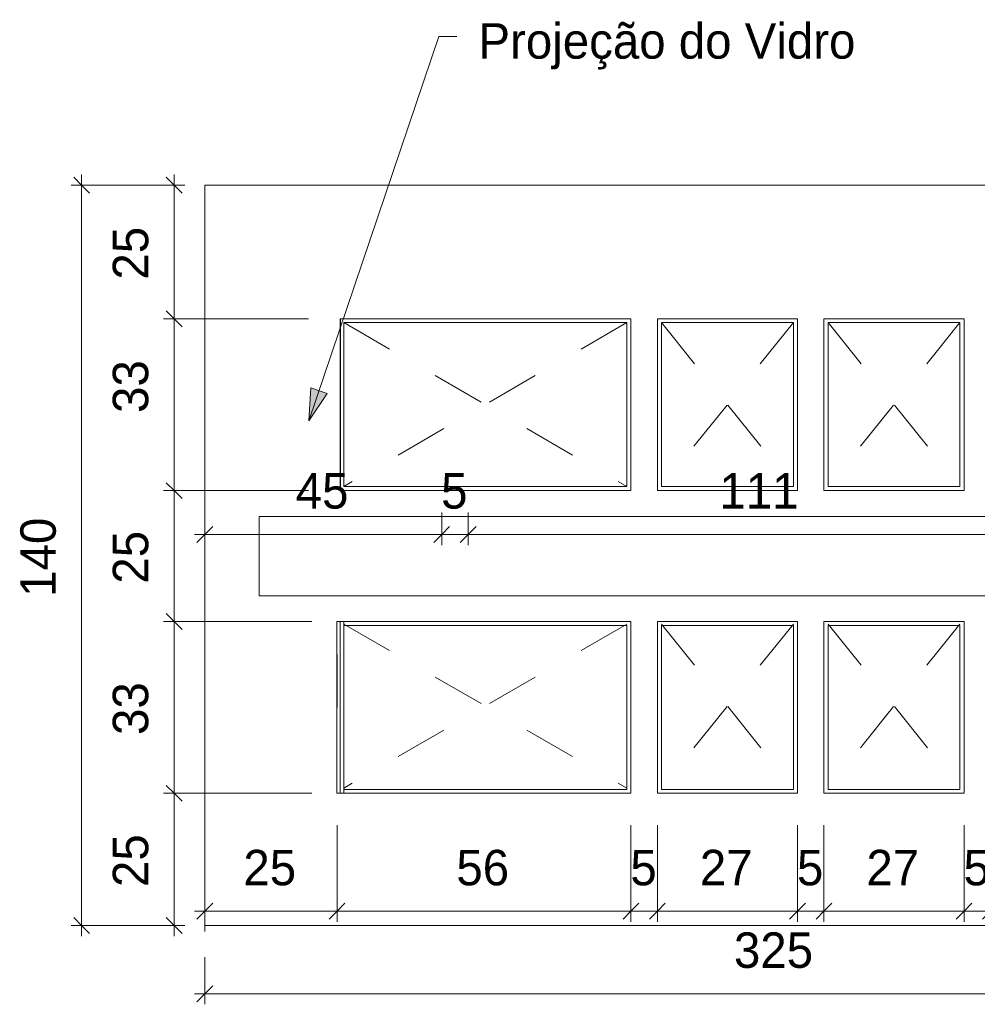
# Model space of a CAD drawing. Header units: metres. Extents: x -1.7 to 80, y -8.6 to 1.8.
# Tile 7 of 79: x 14.6 to 16.4, y -8.2 to -6.4. Entities that reach past the tile are written whole.
import ezdxf

# ---------------------------------------------------------------- set-up
doc = ezdxf.new("R2010")
doc.units = ezdxf.units.M
doc.linetypes.add('Projeção', pattern=[0.003969, 0.002381, -0.001587])
for name, color, linetype, lineweight in [('A-ANNO-DIMS', 120, 'Continuous', 9), ('A-ANNO-DIMS-20', 211, 'Continuous', 9), ('A-FLOR-OVHD', 1, 'Projeção', 18), ('A-GENM', 13, 'Continuous', 18), ('G-ANNO-TEXT', 231, 'Continuous', 9)]:
    doc.layers.add(name, color=color, linetype=linetype, lineweight=lineweight)
doc.styles.add('Century Gothic', font='GOTHIC.TTF', dxfattribs={"height": 0.067065})
doc.dimstyles.new('_Cotas_detalhamento_3_5_mm', dxfattribs={"dimscale": 0.3048, "dimtxt": 0.07, "dimasz": 0.098425, "dimexe": 0.065617, "dimexo": 0.19685, "dimgap": 0.098425, "dimtad": 1, "dimdec": 0, "dimlfac": 100, "dimzin": 0, "dimdsep": 46, "dimtxsty": 'Century Gothic', "dimblk1": 'OBLIQUE', "dimblk2": 'OBLIQUE', "dimsah": 1, "dimcen": 0.09, "dimdle": 0.065617, "dimazin": 0, "dimtfac": 1, "dimtdec": 4, "dimtix": 1, "dimtmove": 0, "dimatfit": 3, "dimfxl": 1, "dimtvp": 1, "dimtolj": 1, "dimtzin": 0, "dimarcsym": 2})
doc.dimstyles.new('_Cotas_detalhamento_3_5_mm_1', dxfattribs={"dimscale": 0.3048, "dimtxt": 0.07, "dimasz": 0.098425, "dimexe": 0.065617, "dimexo": 0.19685, "dimgap": 0.098425, "dimtad": 1, "dimdec": 0, "dimlfac": 100, "dimzin": 0, "dimdsep": 46, "dimtxsty": 'Century Gothic', "dimblk1": 'OBLIQUE', "dimblk2": 'OBLIQUE', "dimsah": 1, "dimcen": 0.09, "dimdle": 0.065617, "dimazin": 0, "dimtfac": 1, "dimtdec": 4, "dimtix": 1, "dimtmove": 2, "dimatfit": 3, "dimfxl": 1, "dimtvp": 1, "dimtolj": 1, "dimtzin": 0, "dimarcsym": 2})

# ---------------------------------------------------------------- blocks, each defined once
blk = doc.blocks.new('Modelos genéricos 361 - Modelos genéricos 1-1992976-Planta do tampo das cubas- Pratos Frios')
at = {"layer": 'A-GENM'}
for p, q in [((1.963, -6.6811), (-1.2878, -6.6811)), ((-1.2878, -6.6811), (-1.2878, -8.0811)), ((1.963, -8.0811), (1.963, -6.6811)), ((-1.0317, -6.9338), (-0.482, -6.9338)), ((-1.0317, -7.2588), (-1.0317, -6.9338)), ((-0.482, -6.9338), (-0.482, -7.2588)), ((-0.432, -6.9338), (-0.167, -6.9338)), ((-0.432, -7.2588), (-0.432, -6.9338)), ((-0.167, -6.9338), (-0.167, -7.2588)), ((-0.117, -6.9338), (0.148, -6.9338)), ((-0.117, -7.2588), (-0.117, -6.9338)), ((0.148, -6.9338), (0.148, -7.2588)), ((0.198, -6.9338), (0.463, -6.9338)), ((0.198, -7.2588), (0.198, -6.9338)), ((0.463, -6.9338), (0.463, -7.2588)), ((0.513, -6.9338), (0.778, -6.9338)), ((0.513, -7.2588), (0.513, -6.9338)), ((0.778, -6.9338), (0.778, -7.2588)), ((0.828, -6.9338), (1.093, -6.9338)), ((0.828, -7.2588), (0.828, -6.9338)), ((1.093, -6.9338), (1.093, -7.2588)), ((1.143, -6.9338), (1.408, -6.9338)), ((1.143, -7.2588), (1.143, -6.9338)), ((1.408, -6.9338), (1.408, -7.2588)), ((1.458, -6.9338), (1.723, -6.9338)), ((1.458, -7.2588), (1.458, -6.9338)), ((1.723, -6.9338), (1.723, -7.2588)), ((-0.482, -7.2588), (-1.0317, -7.2588)), ((-0.167, -7.2588), (-0.432, -7.2588)), ((0.148, -7.2588), (-0.117, -7.2588)), ((0.463, -7.2588), (0.198, -7.2588)), ((0.778, -7.2588), (0.513, -7.2588)), ((1.093, -7.2588), (0.828, -7.2588)), ((1.408, -7.2588), (1.143, -7.2588)), ((1.723, -7.2588), (1.458, -7.2588)), ((-1.038, -7.8311), (-1.038, -7.5061)), ((-1.038, -7.5061), (-0.482, -7.5061)), ((-0.482, -7.5061), (-0.482, -7.8311)), ((-0.432, -7.8311), (-0.432, -7.5061)), ((-0.432, -7.5061), (-0.167, -7.5061)), ((-0.167, -7.5061), (-0.167, -7.8311)), ((-0.117, -7.8311), (-0.117, -7.5061)), ((-0.117, -7.5061), (0.148, -7.5061)), ((0.148, -7.5061), (0.148, -7.8311)), ((0.198, -7.8311), (0.198, -7.5061)), ((0.198, -7.5061), (0.463, -7.5061)), ((0.463, -7.5061), (0.463, -7.8311)), ((0.513, -7.8311), (0.513, -7.5061)), ((0.513, -7.5061), (0.778, -7.5061)), ((0.778, -7.5061), (0.778, -7.8311)), ((0.828, -7.8311), (0.828, -7.5061)), ((0.828, -7.5061), (1.093, -7.5061)), ((1.093, -7.5061), (1.093, -7.8311)), ((1.143, -7.8311), (1.143, -7.5061)), ((1.143, -7.5061), (1.408, -7.5061)), ((1.408, -7.5061), (1.408, -7.8311)), ((1.458, -7.8311), (1.458, -7.5061)), ((1.458, -7.5061), (1.723, -7.5061)), ((1.723, -7.5061), (1.723, -7.8311)), ((-0.482, -7.8311), (-1.038, -7.8311)), ((-0.167, -7.8311), (-0.432, -7.8311)), ((0.148, -7.8311), (-0.117, -7.8311)), ((0.463, -7.8311), (0.198, -7.8311)), ((0.778, -7.8311), (0.513, -7.8311)), ((1.093, -7.8311), (0.828, -7.8311)), ((1.408, -7.8311), (1.143, -7.8311)), ((1.723, -7.8311), (1.458, -7.8311)), ((-1.2878, -8.0811), (1.963, -8.0811))]:
    blk.add_line(p, q, dxfattribs=at)
blk = doc.blocks.new('Modelos genéricos 372 - Modelos genéricos 29-1996640-Planta do tampo das cubas- Pratos Frios')
at = {"layer": 'A-GENM'}
for p, q in [((-12.8047, -3.5592), (-13.3544, -3.5592)), ((-13.3544, -3.5592), (-13.3544, -3.8842)), ((-13.3479, -3.5665), (-12.8126, -3.5665)), ((-13.3479, -3.8765), (-13.3479, -3.5665)), ((-12.8126, -3.5665), (-12.8126, -3.8765)), ((-12.8047, -3.8842), (-12.8047, -3.5592)), ((-13.3544, -3.8842), (-12.8047, -3.8842)), ((-12.8126, -3.8765), (-13.3479, -3.8765))]:
    blk.add_line(p, q, dxfattribs=at)
blk = doc.blocks.new('Modelos genéricos 373 - Modelos genéricos 29-1996660-Planta do tampo das cubas- Pratos Frios')
at = {"layer": 'A-GENM'}
for p, q in [((-12.8047, -3.5592), (-13.0697, -3.5592)), ((-13.0697, -3.5592), (-13.0697, -3.8842)), ((-13.0619, -3.5665), (-12.8126, -3.5665)), ((-13.0619, -3.8765), (-13.0619, -3.5665)), ((-12.8126, -3.5665), (-12.8126, -3.8765)), ((-12.8047, -3.8842), (-12.8047, -3.5592)), ((-13.0697, -3.8842), (-12.8047, -3.8842)), ((-12.8126, -3.8765), (-13.0619, -3.8765))]:
    blk.add_line(p, q, dxfattribs=at)
blk = doc.blocks.new('Modelos genéricos 374 - Modelos genéricos 29-1996680-Planta do tampo das cubas- Pratos Frios')
at = {"layer": 'A-GENM'}
for p, q in [((-12.8047, -3.5592), (-13.0697, -3.5592)), ((-13.0697, -3.5592), (-13.0697, -3.8842)), ((-13.0619, -3.5665), (-12.8126, -3.5665)), ((-13.0619, -3.8765), (-13.0619, -3.5665)), ((-12.8126, -3.5665), (-12.8126, -3.8765)), ((-12.8047, -3.8842), (-12.8047, -3.5592)), ((-13.0697, -3.8842), (-12.8047, -3.8842)), ((-12.8126, -3.8765), (-13.0619, -3.8765))]:
    blk.add_line(p, q, dxfattribs=at)
blk = doc.blocks.new('Modelos genéricos 365 - Modelos genéricos 29-1997098-Planta do tampo das cubas- Pratos Frios')
at = {"layer": 'A-GENM'}
for p, q in [((-12.8047, -10.8657), (-13.3479, -10.8657)), ((-13.3479, -10.8657), (-13.3479, -10.8734)), ((-13.3479, -10.8734), (-12.8126, -10.8734)), ((-13.3479, -11.1834), (-13.3479, -10.8734)), ((-12.8126, -10.8734), (-12.8126, -11.1834)), ((-12.8047, -11.1907), (-12.8047, -10.8657)), ((-12.8126, -11.1834), (-13.3479, -11.1834)), ((-13.3479, -11.1834), (-13.3479, -11.1907)), ((-13.3479, -11.1907), (-12.8047, -11.1907))]:
    blk.add_line(p, q, dxfattribs=at)
blk = doc.blocks.new('Modelos genéricos 366 - Modelos genéricos 29-1997118-Planta do tampo das cubas- Pratos Frios')
at = {"layer": 'A-GENM'}
for p, q in [((-12.8047, -10.8657), (-13.0697, -10.8657)), ((-13.0697, -10.8657), (-13.0697, -11.1907)), ((-13.0619, -11.1834), (-13.0619, -10.8734)), ((-13.0619, -10.8734), (-12.8126, -10.8734)), ((-12.8126, -10.8734), (-12.8126, -11.1834)), ((-12.8047, -11.1907), (-12.8047, -10.8657)), ((-12.8126, -11.1834), (-13.0619, -11.1834)), ((-13.0697, -11.1907), (-12.8047, -11.1907))]:
    blk.add_line(p, q, dxfattribs=at)
blk = doc.blocks.new('Modelos genéricos 367 - Modelos genéricos 29-1997138-Planta do tampo das cubas- Pratos Frios')
at = {"layer": 'A-GENM'}
for p, q in [((-12.8047, -10.8657), (-13.0697, -10.8657)), ((-13.0697, -10.8657), (-13.0697, -11.1907)), ((-13.0619, -11.1834), (-13.0619, -10.8734)), ((-13.0619, -10.8734), (-12.8126, -10.8734)), ((-12.8126, -10.8734), (-12.8126, -11.1834)), ((-12.8047, -11.1907), (-12.8047, -10.8657)), ((-12.8126, -11.1834), (-13.0619, -11.1834)), ((-13.0697, -11.1907), (-12.8047, -11.1907))]:
    blk.add_line(p, q, dxfattribs=at)
blk = doc.blocks.new('Modelos genéricos 404 - Modelos genéricos 403-2002906-Planta do tampo das cubas- Pratos Frios')
at = {"layer": 'A-GENM'}
blk.add_line((-1.0317, -7.2588), (-1.0317, -6.9338), dxfattribs=at)
blk = doc.blocks.new('Modelos genéricos 349 - Modelos genéricos 27-2149332-Planta do tampo das cubas- Pratos Frios')
at = {"layer": 'A-GENM'}
for p, q in [((-9.5547, -12.2128), (-12.6126, -12.2128)), ((-12.6126, -12.2128), (-12.6126, -12.3628)), ((-9.5547, -12.3628), (-9.5547, -12.2128)), ((-12.6126, -12.3628), (-9.5547, -12.3628))]:
    blk.add_line(p, q, dxfattribs=at)
blk = doc.blocks.new('DIMBLOCK27-Planta do tampo das cubas- Pratos Frios')
at = {"layer": 'A-ANNO-DIMS-20'}
for p, q in [((14.7075, -6.6611), (14.7075, -8.1011)), ((14.8807, -6.6811), (14.6875, -6.6811)), ((14.7075, -6.6811), (14.8807, -6.6811)), ((14.8807, -8.0811), (14.6875, -8.0811)), ((14.7075, -8.0811), (14.8807, -8.0811))]:
    blk.add_line(p, q, dxfattribs=at)
at = {"layer": 'A-ANNO-DIMS-20', "lineweight": 18}
for p, q in [((14.7075, -6.6811), (14.6925, -6.6661)), ((14.7075, -6.6811), (14.7225, -6.6961)), ((14.7075, -8.0811), (14.6925, -8.0661)), ((14.7075, -8.0811), (14.7225, -8.0961))]:
    blk.add_line(p, q, dxfattribs=at)
at = {"layer": 'A-ANNO-DIMS-20', "color": 0, "insert": (14.5916, -7.4595), "char_height": 0.06707, "width": 0.188, "attachment_point": 1, "rotation": 90, "line_spacing_factor": 0.984117, "style": 'Century Gothic'}
blk.add_mtext('140', dxfattribs=at)
blk = doc.blocks.new('_Oblique')
at = {"color": 0, "linetype": 'ByBlock', "lineweight": -2}
blk.add_line((-0.5, -0.5), (0.5, 0.5), dxfattribs=at)
blk = doc.blocks.new('DIMBLOCK28-Planta do tampo das cubas- Pratos Frios')
at = {"layer": 'A-ANNO-DIMS-20'}
for p, q in [((14.9407, -8.1411), (14.9407, -8.2301)), ((14.9407, -8.2101), (14.9407, -8.1411)), ((18.1914, -8.1411), (18.1914, -8.2301)), ((18.1914, -8.2101), (18.1914, -8.1411)), ((14.9207, -8.2101), (18.2114, -8.2101))]:
    blk.add_line(p, q, dxfattribs=at)
at = {"layer": 'A-ANNO-DIMS-20', "lineweight": 18}
for p, q in [((14.9407, -8.2101), (14.9257, -8.2251)), ((14.9407, -8.2101), (14.9557, -8.1951)), ((18.1914, -8.2101), (18.1764, -8.2251)), ((18.1914, -8.2101), (18.2064, -8.1951))]:
    blk.add_line(p, q, dxfattribs=at)
at = {"layer": 'A-ANNO-DIMS-20', "color": 0, "insert": (15.9412, -8.0941), "char_height": 0.06707, "width": 0.188, "attachment_point": 1, "line_spacing_factor": 0.984117, "style": 'Century Gothic'}
blk.add_mtext('325', dxfattribs=at)
blk = doc.blocks.new('DIMBLOCK29-Planta do tampo das cubas- Pratos Frios')
at = {"layer": 'A-ANNO-DIMS-20', "lineweight": 18}
for p, q in [((14.8824, -7.8311), (14.8674, -7.8161)), ((14.8824, -7.8311), (14.8974, -7.8461)), ((14.8824, -8.0811), (14.8674, -8.0661)), ((14.8824, -8.0811), (14.8974, -8.0961))]:
    blk.add_line(p, q, dxfattribs=at)
at = {"layer": 'A-ANNO-DIMS-20'}
for p, q in [((15.1432, -7.8311), (14.8624, -7.8311)), ((14.8824, -8.1011), (14.8824, -7.8311)), ((14.8824, -7.8311), (15.1432, -7.8311)), ((14.8807, -8.0811), (14.9024, -8.0811)), ((14.8824, -8.0811), (14.8807, -8.0811))]:
    blk.add_line(p, q, dxfattribs=at)
at = {"layer": 'A-ANNO-DIMS-20', "color": 0, "insert": (14.7664, -8.0083), "char_height": 0.06707, "width": 0.125333, "attachment_point": 1, "rotation": 90, "line_spacing_factor": 0.984117, "style": 'Century Gothic'}
blk.add_mtext('25', dxfattribs=at)
blk = doc.blocks.new('DIMBLOCK30-Planta do tampo das cubas- Pratos Frios')
at = {"layer": 'A-ANNO-DIMS-20', "lineweight": 18}
for p, q in [((14.8824, -7.5061), (14.8674, -7.4911)), ((14.8824, -7.5061), (14.8974, -7.5211)), ((14.8824, -7.8311), (14.8674, -7.8161)), ((14.8824, -7.8311), (14.8974, -7.8461))]:
    blk.add_line(p, q, dxfattribs=at)
at = {"layer": 'A-ANNO-DIMS-20'}
for p, q in [((15.1432, -7.5061), (14.8624, -7.5061)), ((14.8824, -7.8311), (14.8824, -7.5061)), ((14.8824, -7.5061), (15.1432, -7.5061)), ((15.1432, -7.8311), (14.8624, -7.8311)), ((14.8824, -7.8311), (15.1432, -7.8311))]:
    blk.add_line(p, q, dxfattribs=at)
at = {"layer": 'A-ANNO-DIMS-20', "color": 0, "insert": (14.7664, -7.7208), "char_height": 0.06707, "width": 0.125333, "attachment_point": 1, "rotation": 90, "line_spacing_factor": 0.984117, "style": 'Century Gothic'}
blk.add_mtext('33', dxfattribs=at)
blk = doc.blocks.new('DIMBLOCK31-Planta do tampo das cubas- Pratos Frios')
at = {"layer": 'A-ANNO-DIMS-20'}
for p, q in [((15.1368, -7.2588), (14.8624, -7.2588)), ((14.8824, -7.5061), (14.8824, -7.2588)), ((14.8824, -7.2588), (15.1368, -7.2588)), ((15.1432, -7.5061), (14.8624, -7.5061)), ((14.8824, -7.5061), (15.1432, -7.5061))]:
    blk.add_line(p, q, dxfattribs=at)
at = {"layer": 'A-ANNO-DIMS-20', "lineweight": 18}
for p, q in [((14.8824, -7.2588), (14.8674, -7.2438)), ((14.8824, -7.2588), (14.8974, -7.2738)), ((14.8824, -7.5061), (14.8674, -7.4911)), ((14.8824, -7.5061), (14.8974, -7.5211))]:
    blk.add_line(p, q, dxfattribs=at)
at = {"layer": 'A-ANNO-DIMS-20', "color": 0, "insert": (14.7664, -7.4347), "char_height": 0.06707, "width": 0.125333, "attachment_point": 1, "rotation": 90, "line_spacing_factor": 0.984117, "style": 'Century Gothic'}
blk.add_mtext('25', dxfattribs=at)
blk = doc.blocks.new('DIMBLOCK32-Planta do tampo das cubas- Pratos Frios')
at = {"layer": 'A-ANNO-DIMS-20', "lineweight": 18}
for p, q in [((14.8824, -6.9338), (14.8674, -6.9188)), ((14.8824, -6.9338), (14.8974, -6.9488)), ((14.8824, -7.2588), (14.8674, -7.2438)), ((14.8824, -7.2588), (14.8974, -7.2738))]:
    blk.add_line(p, q, dxfattribs=at)
at = {"layer": 'A-ANNO-DIMS-20'}
for p, q in [((15.1368, -6.9338), (14.8624, -6.9338)), ((14.8824, -7.2588), (14.8824, -6.9338)), ((14.8824, -6.9338), (15.1368, -6.9338)), ((15.1368, -7.2588), (14.8624, -7.2588)), ((14.8824, -7.2588), (15.1368, -7.2588))]:
    blk.add_line(p, q, dxfattribs=at)
at = {"layer": 'A-ANNO-DIMS-20', "color": 0, "insert": (14.7664, -7.1118), "char_height": 0.06707, "width": 0.125333, "attachment_point": 1, "rotation": 90, "line_spacing_factor": 0.984117, "style": 'Century Gothic'}
blk.add_mtext('33', dxfattribs=at)
blk = doc.blocks.new('DIMBLOCK33-Planta do tampo das cubas- Pratos Frios')
at = {"layer": 'A-ANNO-DIMS-20'}
for p, q in [((14.8824, -6.9338), (14.8824, -6.6611)), ((14.8807, -6.6811), (14.9024, -6.6811)), ((14.8824, -6.6811), (14.8807, -6.6811)), ((15.1368, -6.9338), (14.8624, -6.9338)), ((14.8824, -6.9338), (15.1368, -6.9338))]:
    blk.add_line(p, q, dxfattribs=at)
at = {"layer": 'A-ANNO-DIMS-20', "lineweight": 18}
for p, q in [((14.8824, -6.6811), (14.8674, -6.6661)), ((14.8824, -6.6811), (14.8974, -6.6961)), ((14.8824, -6.9338), (14.8674, -6.9188)), ((14.8824, -6.9338), (14.8974, -6.9488))]:
    blk.add_line(p, q, dxfattribs=at)
at = {"layer": 'A-ANNO-DIMS-20', "color": 0, "insert": (14.7664, -6.8597), "char_height": 0.06707, "width": 0.125333, "attachment_point": 1, "rotation": 90, "line_spacing_factor": 0.984117, "style": 'Century Gothic'}
blk.add_mtext('25', dxfattribs=at)
blk = doc.blocks.new('DIMBLOCK34-Planta do tampo das cubas- Pratos Frios')
at = {"layer": 'A-ANNO-DIMS-20'}
for p, q in [((15.1905, -7.8911), (15.1905, -8.074)), ((15.1905, -8.054), (15.1905, -7.8911)), ((14.9407, -8.0927), (14.9407, -8.034)), ((14.9207, -8.054), (15.1905, -8.054)), ((14.9407, -8.054), (14.9407, -8.0927))]:
    blk.add_line(p, q, dxfattribs=at)
at = {"layer": 'A-ANNO-DIMS-20', "lineweight": 18}
for p, q in [((14.9407, -8.054), (14.9557, -8.039)), ((15.1905, -8.054), (15.2055, -8.039)), ((14.9407, -8.054), (14.9257, -8.069)), ((15.1905, -8.054), (15.1755, -8.069))]:
    blk.add_line(p, q, dxfattribs=at)
at = {"layer": 'A-ANNO-DIMS-20', "color": 0, "insert": (15.0134, -7.938), "char_height": 0.06707, "width": 0.125333, "attachment_point": 1, "line_spacing_factor": 0.984117, "style": 'Century Gothic'}
blk.add_mtext('25', dxfattribs=at)
blk = doc.blocks.new('DIMBLOCK35-Planta do tampo das cubas- Pratos Frios')
at = {"layer": 'A-ANNO-DIMS-20'}
for p, q in [((15.1905, -7.8911), (15.1905, -8.074)), ((15.1905, -8.054), (15.1905, -7.8911)), ((15.7464, -7.8911), (15.7464, -8.074)), ((15.7464, -8.054), (15.7464, -7.8911)), ((15.1905, -8.054), (15.7464, -8.054))]:
    blk.add_line(p, q, dxfattribs=at)
at = {"layer": 'A-ANNO-DIMS-20', "lineweight": 18}
for p, q in [((15.1905, -8.054), (15.2055, -8.039)), ((15.7464, -8.054), (15.7614, -8.039)), ((15.1905, -8.054), (15.1755, -8.069)), ((15.7464, -8.054), (15.7314, -8.069))]:
    blk.add_line(p, q, dxfattribs=at)
at = {"layer": 'A-ANNO-DIMS-20', "color": 0, "insert": (15.4162, -7.938), "char_height": 0.06707, "width": 0.125333, "attachment_point": 1, "line_spacing_factor": 0.984117, "style": 'Century Gothic'}
blk.add_mtext('56', dxfattribs=at)
blk = doc.blocks.new('DIMBLOCK36-Planta do tampo das cubas- Pratos Frios')
at = {"layer": 'A-ANNO-DIMS-20'}
for p, q in [((15.7464, -7.8911), (15.7464, -8.074)), ((15.7464, -8.054), (15.7464, -7.8911)), ((15.7964, -7.8911), (15.7964, -8.074)), ((15.7964, -8.054), (15.7964, -7.8911)), ((15.7464, -8.054), (15.7964, -8.054))]:
    blk.add_line(p, q, dxfattribs=at)
at = {"layer": 'A-ANNO-DIMS-20', "lineweight": 18}
for p, q in [((15.7464, -8.054), (15.7614, -8.039)), ((15.7964, -8.054), (15.8114, -8.039)), ((15.7464, -8.054), (15.7314, -8.069)), ((15.7964, -8.054), (15.7814, -8.069))]:
    blk.add_line(p, q, dxfattribs=at)
at = {"layer": 'A-ANNO-DIMS-20', "color": 0, "insert": (15.7453, -7.938), "char_height": 0.0671, "width": 0.062667, "attachment_point": 1, "line_spacing_factor": 0.984117, "style": 'Century Gothic'}
blk.add_mtext('5', dxfattribs=at)
blk = doc.blocks.new('DIMBLOCK37-Planta do tampo das cubas- Pratos Frios')
at = {"layer": 'A-ANNO-DIMS-20'}
for p, q in [((15.7964, -7.8911), (15.7964, -8.074)), ((15.7964, -8.054), (15.7964, -7.8911)), ((16.0614, -7.8911), (16.0614, -8.074)), ((16.0614, -8.054), (16.0614, -7.8911)), ((15.7964, -8.054), (16.0614, -8.054))]:
    blk.add_line(p, q, dxfattribs=at)
at = {"layer": 'A-ANNO-DIMS-20', "lineweight": 18}
for p, q in [((15.7964, -8.054), (15.8114, -8.039)), ((16.0614, -8.054), (16.0764, -8.039)), ((15.7964, -8.054), (15.7814, -8.069)), ((16.0614, -8.054), (16.0464, -8.069))]:
    blk.add_line(p, q, dxfattribs=at)
at = {"layer": 'A-ANNO-DIMS-20', "color": 0, "insert": (15.8767, -7.938), "char_height": 0.06707, "width": 0.125333, "attachment_point": 1, "line_spacing_factor": 0.984117, "style": 'Century Gothic'}
blk.add_mtext('27', dxfattribs=at)
blk = doc.blocks.new('DIMBLOCK38-Planta do tampo das cubas- Pratos Frios')
at = {"layer": 'A-ANNO-DIMS-20'}
for p, q in [((16.0614, -7.8911), (16.0614, -8.074)), ((16.0614, -8.054), (16.0614, -7.8911)), ((16.1114, -7.8911), (16.1114, -8.074)), ((16.1114, -8.054), (16.1114, -7.8911)), ((16.0614, -8.054), (16.1114, -8.054))]:
    blk.add_line(p, q, dxfattribs=at)
at = {"layer": 'A-ANNO-DIMS-20', "lineweight": 18}
for p, q in [((16.0614, -8.054), (16.0764, -8.039)), ((16.1114, -8.054), (16.1264, -8.039)), ((16.0614, -8.054), (16.0464, -8.069)), ((16.1114, -8.054), (16.0964, -8.069))]:
    blk.add_line(p, q, dxfattribs=at)
at = {"layer": 'A-ANNO-DIMS-20', "color": 0, "insert": (16.0603, -7.938), "char_height": 0.0671, "width": 0.062667, "attachment_point": 1, "line_spacing_factor": 0.984117, "style": 'Century Gothic'}
blk.add_mtext('5', dxfattribs=at)
blk = doc.blocks.new('DIMBLOCK39-Planta do tampo das cubas- Pratos Frios')
at = {"layer": 'A-ANNO-DIMS-20'}
for p, q in [((16.1114, -7.8911), (16.1114, -8.074)), ((16.1114, -8.054), (16.1114, -7.8911)), ((16.3764, -7.8911), (16.3764, -8.074)), ((16.3764, -8.054), (16.3764, -7.8911)), ((16.1114, -8.054), (16.3764, -8.054))]:
    blk.add_line(p, q, dxfattribs=at)
at = {"layer": 'A-ANNO-DIMS-20', "lineweight": 18}
for p, q in [((16.1114, -8.054), (16.1264, -8.039)), ((16.3764, -8.054), (16.3914, -8.039)), ((16.1114, -8.054), (16.0964, -8.069)), ((16.3764, -8.054), (16.3614, -8.069))]:
    blk.add_line(p, q, dxfattribs=at)
at = {"layer": 'A-ANNO-DIMS-20', "color": 0, "insert": (16.1917, -7.938), "char_height": 0.06707, "width": 0.125333, "attachment_point": 1, "line_spacing_factor": 0.984117, "style": 'Century Gothic'}
blk.add_mtext('27', dxfattribs=at)
blk = doc.blocks.new('DIMBLOCK40-Planta do tampo das cubas- Pratos Frios')
at = {"layer": 'A-ANNO-DIMS-20'}
for p, q in [((16.3764, -7.8911), (16.3764, -8.074)), ((16.3764, -8.054), (16.3764, -7.8911)), ((16.4264, -7.8911), (16.4264, -8.074)), ((16.4264, -8.054), (16.4264, -7.8911)), ((16.3764, -8.054), (16.4264, -8.054))]:
    blk.add_line(p, q, dxfattribs=at)
at = {"layer": 'A-ANNO-DIMS-20', "lineweight": 18}
for p, q in [((16.3764, -8.054), (16.3914, -8.039)), ((16.4264, -8.054), (16.4414, -8.039)), ((16.3764, -8.054), (16.3614, -8.069)), ((16.4264, -8.054), (16.4114, -8.069))]:
    blk.add_line(p, q, dxfattribs=at)
at = {"layer": 'A-ANNO-DIMS-20', "color": 0, "insert": (16.3753, -7.938), "char_height": 0.0671, "width": 0.062667, "attachment_point": 1, "line_spacing_factor": 0.984117, "style": 'Century Gothic'}
blk.add_mtext('5', dxfattribs=at)
blk = doc.blocks.new('DIMBLOCK51-Planta do tampo das cubas- Pratos Frios')
at = {"layer": 'A-ANNO-DIMS-20'}
for p, q in [((15.3885, -7.3004), (15.3885, -7.3616)), ((15.3885, -7.3416), (15.3885, -7.3004)), ((14.9407, -7.3804), (14.9407, -7.3216)), ((14.9207, -7.3416), (15.3885, -7.3416)), ((14.9407, -7.3416), (14.9407, -7.3804))]:
    blk.add_line(p, q, dxfattribs=at)
at = {"layer": 'A-ANNO-DIMS-20', "lineweight": 18}
for p, q in [((14.9407, -7.3416), (14.9557, -7.3266)), ((15.3885, -7.3416), (15.4035, -7.3266)), ((14.9407, -7.3416), (14.9257, -7.3566)), ((15.3885, -7.3416), (15.3735, -7.3566))]:
    blk.add_line(p, q, dxfattribs=at)
at = {"layer": 'A-ANNO-DIMS-20', "color": 0, "insert": (15.1124, -7.2256), "char_height": 0.06707, "width": 0.125333, "attachment_point": 1, "line_spacing_factor": 0.984117, "style": 'Century Gothic'}
blk.add_mtext('45', dxfattribs=at)
blk = doc.blocks.new('DIMBLOCK52-Planta do tampo das cubas- Pratos Frios')
at = {"layer": 'A-ANNO-DIMS-20'}
for p, q in [((15.3885, -7.3004), (15.3885, -7.3616)), ((15.3885, -7.3416), (15.3885, -7.3004)), ((15.4385, -7.3004), (15.4385, -7.3616)), ((15.4385, -7.3416), (15.4385, -7.3004)), ((15.3885, -7.3416), (15.4385, -7.3416))]:
    blk.add_line(p, q, dxfattribs=at)
at = {"layer": 'A-ANNO-DIMS-20', "lineweight": 18}
for p, q in [((15.3885, -7.3416), (15.4035, -7.3266)), ((15.4385, -7.3416), (15.4535, -7.3266)), ((15.3885, -7.3416), (15.3735, -7.3566)), ((15.4385, -7.3416), (15.4235, -7.3566))]:
    blk.add_line(p, q, dxfattribs=at)
at = {"layer": 'A-ANNO-DIMS-20', "color": 0, "insert": (15.3874, -7.2256), "char_height": 0.0671, "width": 0.062667, "attachment_point": 1, "line_spacing_factor": 0.984117, "style": 'Century Gothic'}
blk.add_mtext('5', dxfattribs=at)
blk = doc.blocks.new('DIMBLOCK53-Planta do tampo das cubas- Pratos Frios')
at = {"layer": 'A-ANNO-DIMS-20'}
for p, q in [((15.4385, -7.3004), (15.4385, -7.3616)), ((15.4385, -7.3416), (15.4385, -7.3004)), ((16.5455, -7.3004), (16.5455, -7.3616)), ((16.5455, -7.3416), (16.5455, -7.3004)), ((15.4385, -7.3416), (16.5455, -7.3416))]:
    blk.add_line(p, q, dxfattribs=at)
at = {"layer": 'A-ANNO-DIMS-20', "lineweight": 18}
for p, q in [((15.4385, -7.3416), (15.4535, -7.3266)), ((16.5455, -7.3416), (16.5605, -7.3266)), ((15.4385, -7.3416), (15.4235, -7.3566)), ((16.5455, -7.3416), (16.5305, -7.3566))]:
    blk.add_line(p, q, dxfattribs=at)
at = {"layer": 'A-ANNO-DIMS-20', "color": 0, "insert": (15.9137, -7.2256), "char_height": 0.06707, "width": 0.188, "attachment_point": 1, "line_spacing_factor": 0.984117, "style": 'Century Gothic'}
blk.add_mtext('111', dxfattribs=at)

msp = doc.modelspace()

# ---------------------------------------------------------------- hatches: boundary and pattern name
at = {"layer": 'G-ANNO-TEXT'}
msp.add_hatch(color=210, dxfattribs=at).paths.add_polyline_path([(15.1373, -7.1266), (15.1717, -7.0749), (15.1413, -7.0646)], flags=0)

# ---------------------------------------------------------------- linework, layer by layer
at = {"layer": 'A-FLOR-OVHD'}
for p, q in [((15.2032, -6.9411), (15.7386, -7.2511)), ((15.7386, -6.9411), (15.2032, -7.2511)), ((15.8042, -6.9411), (16.0536, -7.2511)), ((16.0536, -6.9411), (15.8042, -7.2511)), ((16.1192, -6.9411), (16.3686, -7.2511)), ((16.3686, -6.9411), (16.1192, -7.2511)), ((15.1968, -7.0936), (15.1968, -7.1938)), ((15.7464, -7.1938), (15.7464, -7.0936)), ((15.7964, -7.0936), (15.7964, -7.1938)), ((16.0614, -7.1938), (16.0614, -7.0936)), ((16.1114, -7.0936), (16.1114, -7.1938)), ((16.3764, -7.1938), (16.3764, -7.0936)), ((15.2032, -7.5111), (15.7386, -7.8211)), ((15.7386, -7.5111), (15.2032, -7.8211)), ((15.8042, -7.5111), (16.0536, -7.8211)), ((16.0536, -7.5111), (15.8042, -7.8211)), ((16.1192, -7.5111), (16.3686, -7.8211)), ((16.3686, -7.5111), (16.1192, -7.8211)), ((15.1905, -7.6686), (15.1905, -7.5561)), ((15.7464, -7.5561), (15.7464, -7.6686)), ((15.7964, -7.6686), (15.7964, -7.5561)), ((16.0614, -7.5561), (16.0614, -7.6686)), ((16.1114, -7.6686), (16.1114, -7.5561)), ((16.3764, -7.5561), (16.3764, -7.6686))]:
    msp.add_line(p, q, dxfattribs=at)
at = {"layer": 'G-ANNO-TEXT', "color": 210}
for p, q in [((15.1373, -7.1266), (15.3833, -6.3998)), ((15.3833, -6.3998), (15.4174, -6.3998)), ((15.1413, -7.0646), (15.1373, -7.1266)), ((15.1373, -7.1266), (15.1717, -7.0749)), ((15.1717, -7.0749), (15.1413, -7.0646))]:
    msp.add_line(p, q, dxfattribs=at)

# ---------------------------------------------------------------- block references
at = {"layer": 'A-GENM'}
for name, p in [('Modelos genéricos 361 - Modelos genéricos 1-1992976-Planta do tampo das cubas- Pratos Frios', (16.2284, 0)), ('Modelos genéricos 372 - Modelos genéricos 29-1996640-Planta do tampo das cubas- Pratos Frios', (28.5512, -3.3746)), ('Modelos genéricos 373 - Modelos genéricos 29-1996660-Planta do tampo das cubas- Pratos Frios', (28.8662, -3.3746)), ('Modelos genéricos 374 - Modelos genéricos 29-1996680-Planta do tampo das cubas- Pratos Frios', (29.1812, -3.3746)), ('Modelos genéricos 349 - Modelos genéricos 27-2149332-Planta do tampo das cubas- Pratos Frios', (27.6562, 4.9049)), ('Modelos genéricos 404 - Modelos genéricos 403-2002906-Planta do tampo das cubas- Pratos Frios', (16.2284, -0.5723)), ('Modelos genéricos 365 - Modelos genéricos 29-1997098-Planta do tampo das cubas- Pratos Frios', (28.5512, 3.3596)), ('Modelos genéricos 366 - Modelos genéricos 29-1997118-Planta do tampo das cubas- Pratos Frios', (28.8662, 3.3596)), ('Modelos genéricos 367 - Modelos genéricos 29-1997138-Planta do tampo das cubas- Pratos Frios', (29.1812, 3.3596))]:
    msp.add_blockref(name, p, dxfattribs=at)

# ---------------------------------------------------------------- texts
at = {"layer": 'G-ANNO-TEXT', "color": 7, "insert": (15.458, -6.3748), "char_height": 0.067065, "width": 0.968472, "attachment_point": 1, "line_spacing_factor": 0.984117, "style": 'Century Gothic'}
msp.add_mtext('Projeção do Vidro', dxfattribs=at)

# ---------------------------------------------------------------- dimensions: what is measured, and where the dimension line sits
at = {"layer": 'A-ANNO-DIMS'}
for base, p1, p2, override, picture, middle in [((14.7075, -8.0811), (14.9407, -6.6811), (14.9407, -8.0811), {"dimpost": '<>', "dimfxl": 1.4}, 'DIMBLOCK27-Planta do tampo das cubas- Pratos Frios', (14.6423, -7.3811)), ((14.8824, -6.6811), (15.1968, -6.9338), (14.9407, -6.6811), {"dimpost": '<>', "dimfxl": 0.359736}, 'DIMBLOCK33-Planta do tampo das cubas- Pratos Frios', (14.8172, -6.8074)), ((14.8824, -7.2588), (15.2032, -7.5061), (15.1968, -7.2588), {"dimpost": '<>', "dimfxl": 0.247428}, 'DIMBLOCK31-Planta do tampo das cubas- Pratos Frios', (14.8172, -7.3824)), ((14.8824003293, -7.5061177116), (15.2032423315, -7.8311177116), (15.2032423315, -7.5061177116), {"dimpost": '<>', "dimfxl": 0.325}, 'DIMBLOCK30-Planta do tampo das cubas- Pratos Frios', (14.8171808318, -7.6686177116)), ((14.8824, -7.8311), (14.9407, -8.0811), (15.2032, -7.8311), {"dimpost": '<>', "dimfxl": 0.362547}, 'DIMBLOCK29-Planta do tampo das cubas- Pratos Frios', (14.8172, -7.9561))]:
    dim = msp.add_linear_dim(base=base, p1=p1, p2=p2, angle=90, dimstyle='_Cotas_detalhamento_3_5_mm', override=override, dxfattribs=at)
    dim.commit()
    dim.dimension.update_dxf_attribs({"geometry": picture, "text_midpoint": middle})
dim = msp.add_linear_dim(base=(14.8824003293, -6.933774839), p1=(15.1967527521, -7.258774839), p2=(15.1967527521, -6.933774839), angle=90, dimstyle='_Cotas_detalhamento_3_5_mm_1', override={"dimpost": '<>', "dimfxl": 0.325}, dxfattribs=at)
dim.commit()
dim.dimension.update_dxf_attribs({"geometry": 'DIMBLOCK32-Planta do tampo das cubas- Pratos Frios', "text_midpoint": (14.811156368, -7.0491248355), "dimtype": 160, "text_rotation": 90})
for base, p1, p2, override, picture, middle in [((15.3885, -7.3416), (14.9407, -7.3204), (15.3885, -7.3604), {"dimpost": '<>', "dimfxl": 0.449645}, 'DIMBLOCK51-Planta do tampo das cubas- Pratos Frios', (15.1646, -7.2764)), ((15.4385, -7.3416), (15.3885, -7.3604), (15.4385, -7.3604), {"dimpost": '<>', "dimfxl": 0.05}, 'DIMBLOCK52-Planta do tampo das cubas- Pratos Frios', (15.4135, -7.2772)), ((16.5455, -7.3416), (15.4385, -7.3604), (16.5455, -7.3604), {"dimpost": '<>', "dimfxl": 1.106986}, 'DIMBLOCK53-Planta do tampo das cubas- Pratos Frios', (15.992, -7.278)), ((15.1905, -8.054), (14.9407, -8.0327), (15.1905, -7.8311), {"dimpost": '<>', "dimfxl": 0.321025}, 'DIMBLOCK34-Planta do tampo das cubas- Pratos Frios', (15.0656, -7.9887)), ((15.7464, -8.054), (15.1905, -7.8311), (15.7464, -7.8311), {"dimpost": '<>', "dimfxl": 0.555957}, 'DIMBLOCK35-Planta do tampo das cubas- Pratos Frios', (15.4685, -7.9887)), ((15.7964, -8.054), (15.7464, -7.8311), (15.7964, -7.8311), {"dimpost": '<>', "dimfxl": 0.05}, 'DIMBLOCK36-Planta do tampo das cubas- Pratos Frios', (15.7714, -7.9896)), ((16.0614462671, -8.0539527), (15.7964462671, -7.8311177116), (16.0614462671, -7.8311177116), {"dimpost": '<>', "dimfxl": 0.265}, 'DIMBLOCK37-Planta do tampo das cubas- Pratos Frios', (15.9289462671, -7.9887332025)), ((16.1114, -8.054), (16.0614, -7.8311), (16.1114, -7.8311), {"dimpost": '<>', "dimfxl": 0.05}, 'DIMBLOCK38-Planta do tampo das cubas- Pratos Frios', (16.0864, -7.9896)), ((16.3764462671, -8.0539527), (16.1114462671, -7.8311177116), (16.3764462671, -7.8311177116), {"dimpost": '<>', "dimfxl": 0.265}, 'DIMBLOCK39-Planta do tampo das cubas- Pratos Frios', (16.2439462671, -7.9887332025)), ((16.4264, -8.054), (16.3764, -7.8311), (16.4264, -7.8311), {"dimpost": '<>', "dimfxl": 0.05}, 'DIMBLOCK40-Planta do tampo das cubas- Pratos Frios', (16.4014, -7.9896))]:
    dim = msp.add_linear_dim(base=base, p1=p1, p2=p2, dimstyle='_Cotas_detalhamento_3_5_mm', override=override, dxfattribs=at)
    dim.commit()
    dim.dimension.update_dxf_attribs({"geometry": picture, "text_midpoint": middle})
dim = msp.add_linear_dim(base=(18.1914, -8.2101), p1=(14.9407, -8.0811), p2=(18.1914, -8.0811), dimstyle='_Cotas_detalhamento_3_5_mm_1', override={"dimpost": '<>', "dimfxl": 3.250768}, dxfattribs=at)
dim.commit()
dim.dimension.update_dxf_attribs({"geometry": 'DIMBLOCK28-Planta do tampo das cubas- Pratos Frios', "text_midpoint": (16.0352, -8.1388), "dimtype": 160})

doc.saveas('drawing.dxf')
